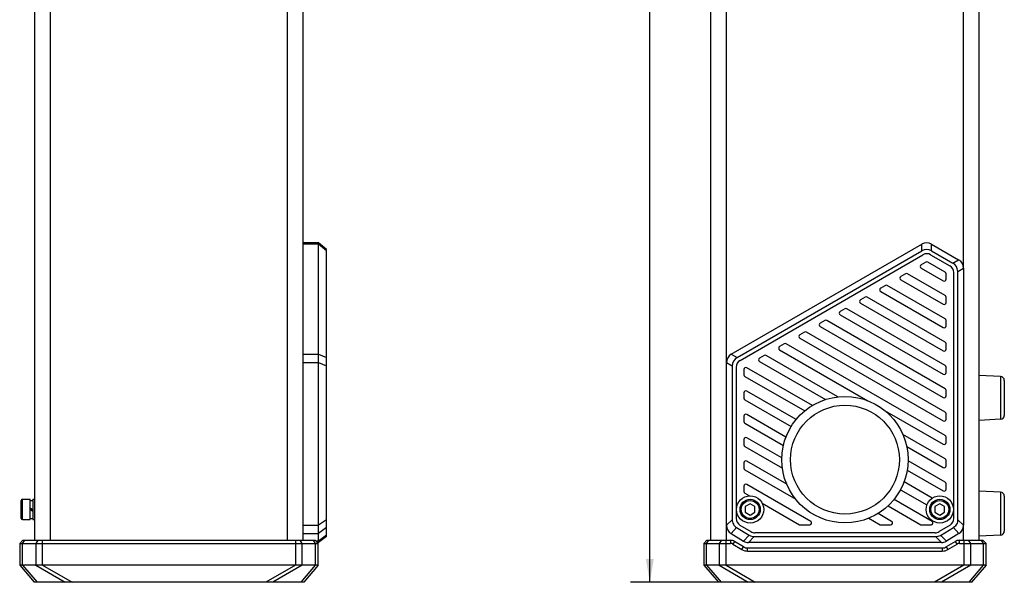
# Model space of a CAD drawing. Header units: millimetres. Extents: x 100 to 429, y 82 to 393.
# Tile 1 of 26: x 111 to 237, y 118 to 190. Entities that reach past the tile are written whole.
import ezdxf
from ezdxf.enums import TextEntityAlignment as Align

# ---------------------------------------------------------------- set-up
doc = ezdxf.new("R2010")
doc.units = ezdxf.units.MM
doc.header["$LTSCALE"] = 32.67
doc.layers.get('0').update_dxf_attribs({"linetype": 'CONTINUOUS'})
doc.layers.add('00_COMPONENTS', color=7, linetype='CONTINUOUS')
doc.layers.add('51__DRAFT_DIMS', color=7, linetype='CONTINUOUS')
doc.styles.get("Standard").update_dxf_attribs({"font": 'simfang.ttf'})
doc.dimstyles.new('DIMSTYLE_6', dxfattribs={"dimtxt": 3, "dimasz": 3, "dimexe": 2.5, "dimexo": 0.5, "dimgap": 0.75, "dimtad": 1, "dimdec": 1, "dimlfac": 2, "dimdsep": 46, "dimtxsty": 'STANDARD', "dimblk": '_FILLED', "dimblk1": '_FILLED', "dimblk2": '_FILLED', "dimcen": 0.09, "dimclrt": 3, "dimazin": 2, "dimtp": 0.8, "dimtm": 0.8, "dimtfac": 1, "dimtdec": 1, "dimtofl": 0, "dimtmove": 0, "dimatfit": 3, "dimldrblk": '_FILLED', "dimfxl": 1, "dimtolj": 1, "dimarcsym": 0})

# ---------------------------------------------------------------- blocks, each defined once
blk = doc.blocks.new('_FILLED')
at = {"color": 0, "linetype": 'ByBlock'}
blk.add_solid([(0, 0), (-1, 0.167), (-1, -0.167)], dxfattribs=at)
blk = doc.blocks.new('*D12')
at = {"layer": '51__DRAFT_DIMS', "color": 4}
for p, q in [((204.9, 371.08), (189.34, 371.08)), ((191.84, 371.08), (191.84, 244.34)), ((191.84, 117.6), (191.84, 244.34)), ((204.91, 117.6), (189.34, 117.6))]:
    blk.add_line(p, q, dxfattribs=at)
at = {"layer": '51__DRAFT_DIMS', "color": 4, "xscale": 3, "yscale": 3, "zscale": 3}
for p, rotation in [((191.84, 371.08), 90), ((191.84, 117.6), 270)]:
    blk.add_blockref('_FILLED', p, dxfattribs=dict(at, rotation=rotation))
at = {"layer": '51__DRAFT_DIMS', "color": 3}
blk.add_text('507', height=3, rotation=90, dxfattribs=at).set_placement((191.09, 244.34), align=Align.CENTER)

msp = doc.modelspace()

# ---------------------------------------------------------------- linework, layer by layer
at = {"layer": '00_COMPONENTS', "color": 7}
for p, q in [((112.7302, 123.0002), (112.7302, 365.683)), ((147.2302, 123.0002), (147.2302, 365.683)), ((199.6947, 123.0002), (199.6947, 365.683)), ((234.1947, 123.0002), (234.1947, 365.683)), ((149.2302, 161.2528), (147.2302, 161.2528)), ((150.2302, 160.3868), (149.2302, 161.2528)), ((149.2302, 122.7166), (149.2302, 161.2528)), ((202.3197, 146.9274), (226.8419, 161.0853)), ((228.0919, 161.0853), (231.5697, 159.0774)), ((150.2302, 123.4666), (150.2302, 160.3868)), ((203.0697, 146.4944), (226.8419, 160.2193)), ((203.4447, 146.1336), (226.9669, 159.7141)), ((227.9669, 159.7141), (230.4447, 158.2836)), ((228.0919, 160.2193), (230.8197, 158.6444)), ((227.3419, 158.7759), (226.7419, 158.4295)), ((229.8197, 157.4897), (227.5919, 158.7759)), ((224.7419, 157.2748), (224.1419, 156.9284)), ((229.8197, 154.4875), (224.9919, 157.2748)), ((226.7419, 157.9965), (229.5697, 156.3639)), ((229.9447, 156.5804), (229.9447, 157.2732)), ((230.9447, 125.8112), (230.9447, 157.4175)), ((231.4447, 125.6472), (231.4447, 157.5619)), ((232.1947, 157.9949), (232.1947, 124.9243)), ((224.1419, 156.4954), (229.5697, 153.3616)), ((222.1419, 155.7737), (221.5419, 155.4273)), ((221.5419, 154.9943), (229.5697, 150.3594)), ((229.8197, 151.4853), (222.3919, 155.7737)), ((219.5419, 154.2726), (218.9419, 153.9262)), ((218.9419, 153.4932), (229.5697, 147.3572)), ((229.8197, 148.483), (219.7919, 154.2726)), ((229.9447, 153.5782), (229.9447, 154.271)), ((216.9419, 152.7715), (216.3419, 152.4251)), ((229.8197, 145.4808), (217.1919, 152.7715)), ((214.3419, 151.2704), (213.7419, 150.924)), ((229.8197, 142.4786), (214.5919, 151.2704)), ((216.3419, 151.9921), (229.5697, 144.355)), ((229.9447, 150.5759), (229.9447, 151.2688)), ((211.7419, 149.7693), (211.1419, 149.4228)), ((229.8197, 139.4764), (211.9919, 149.7693)), ((213.7419, 150.4909), (229.5697, 141.3528)), ((209.1419, 148.2681), (208.5419, 147.9217)), ((229.8197, 136.4742), (209.3919, 148.2681)), ((211.1419, 148.9898), (229.5697, 138.3505)), ((229.9447, 147.5737), (229.9447, 148.2665)), ((208.5419, 147.4887), (219.8792, 140.9431)), ((201.6947, 124.9243), (201.6947, 145.8449)), ((206.5419, 146.767), (205.9419, 146.4206)), ((205.9419, 145.9876), (214.4238, 141.0906)), ((216.0206, 141.4388), (206.7919, 146.767)), ((202.4447, 145.4119), (202.4447, 125.6472)), ((202.9447, 145.2675), (202.9447, 125.8112)), ((203.9447, 144.9756), (203.9447, 144.2828)), ((212.7499, 140.325), (204.3197, 145.1921)), ((229.9447, 144.5715), (229.9447, 145.2643)), ((204.0697, 144.0663), (211.7628, 139.6247)), ((236.9709, 144.0611), (234.1947, 144.2066)), ((237.4447, 143.5618), (237.4447, 139.0514)), ((203.9447, 141.9734), (203.9447, 141.2806)), ((210.6673, 138.5251), (204.3197, 142.1899)), ((229.9447, 141.5693), (229.9447, 142.2621)), ((204.0697, 141.0641), (210.0254, 137.6256)), ((222.039, 139.6962), (229.5697, 135.3483)), ((203.9447, 138.9712), (203.9447, 138.2784)), ((209.3593, 136.2781), (204.3197, 139.1877)), ((229.9447, 138.567), (229.9447, 139.2599)), ((236.9709, 138.5521), (234.1947, 138.4066)), ((204.0697, 138.0619), (209.0289, 135.1986)), ((203.9447, 135.969), (203.9447, 135.2762)), ((208.8227, 133.5857), (204.3197, 136.1855)), ((229.8197, 133.4719), (224.3976, 136.6024)), ((229.9447, 135.5648), (229.9447, 136.2576)), ((204.0697, 135.0596), (208.8934, 132.2747)), ((224.8944, 135.0454), (229.5697, 132.3461)), ((209.4542, 130.2188), (204.3197, 133.1833)), ((229.8197, 130.4697), (225.0682, 133.213)), ((229.9447, 132.5626), (229.9447, 133.2554)), ((203.9447, 132.9668), (203.9447, 132.2739)), ((204.0697, 132.0574), (210.6059, 128.2838)), ((224.9553, 132.008), (229.5697, 129.3439)), ((228.17, 128.42), (224.5508, 130.5095)), ((203.9447, 129.9645), (203.9447, 129.2717)), ((212.5434, 125.4331), (204.3197, 130.181)), ((224.0927, 129.5038), (227.4918, 127.5413)), ((229.9447, 129.5604), (229.9447, 130.2532)), ((236.9709, 129.1811), (234.1947, 129.3266)), ((110.9802, 125.8166), (110.9802, 128.1166)), ((111.1302, 128.2666), (112.1052, 128.2666)), ((112.1052, 125.6666), (112.1052, 128.2666)), ((112.1052, 128.1166), (112.4802, 128.1166)), ((112.4802, 128.2666), (112.7302, 128.2666)), ((112.4802, 128.2666), (112.4802, 125.6666)), ((204.0697, 129.0552), (204.6598, 128.7145)), ((228.1434, 125.4331), (223.2589, 128.2532)), ((237.4447, 128.6818), (237.4447, 124.1714)), ((112.1052, 127.1893), (112.4802, 126.9283)), ((112.1052, 127.0066), (112.4802, 126.7456)), ((204.7447, 127.6883), (204.1197, 127.3274)), ((204.1197, 127.3274), (204.1197, 126.6057)), ((205.3697, 127.3274), (204.7447, 127.6883)), ((205.3697, 126.6057), (205.3697, 127.3274)), ((206.3009, 127.767), (211.0934, 125.0001)), ((222.4892, 127.4274), (226.6934, 125.0001)), ((229.1447, 127.6883), (228.5197, 127.3274)), ((228.5197, 127.3274), (228.5197, 126.6057)), ((229.7697, 127.3274), (229.1447, 127.6883)), ((229.7697, 126.6057), (229.7697, 127.3274)), ((111.1302, 125.6666), (112.1052, 125.6666)), ((112.1052, 125.8166), (112.4802, 125.8166)), ((112.4802, 125.6666), (112.7302, 125.6666)), ((204.1197, 126.6057), (204.7447, 126.2449)), ((204.7447, 126.2449), (205.3697, 126.6057)), ((220.0247, 125.848), (221.4934, 125.0001)), ((222.9434, 125.4331), (221.1955, 126.4422)), ((228.5197, 126.6057), (229.1447, 126.2449)), ((229.1447, 126.2449), (229.7697, 126.6057)), ((150.2302, 124.634), (149.2302, 123.8524)), ((202.9912, 124.634), (202.3016, 123.8524)), ((202.9912, 124.634), (204.6401, 123.6447)), ((203.4302, 124.9537), (204.8379, 124.1091)), ((211.2184, 124.9666), (212.4184, 124.9666)), ((221.6184, 124.9666), (222.8184, 124.9666)), ((226.8184, 124.9666), (228.0184, 124.9666)), ((230.4592, 124.9537), (229.0515, 124.1091)), ((229.2256, 123.6306), (230.8982, 124.634)), ((230.8982, 124.634), (231.5878, 123.8524)), ((111.1738, 123.0002), (110.7738, 122.6002)), ((111.1738, 123.0002), (148.7866, 123.0002)), ((149.1866, 122.6002), (148.7866, 123.0002)), ((150.2302, 123.4666), (149.2302, 122.7166)), ((199.1949, 123.0002), (198.7949, 122.6002)), ((199.1949, 123.0002), (202.222, 123.0002)), ((202.3016, 123.8524), (203.8978, 122.8947)), ((205.2832, 123.4666), (228.6062, 123.4666)), ((228.537, 123.9666), (205.3524, 123.9666)), ((231.5878, 123.8524), (229.9916, 122.8947)), ((231.6674, 123.0002), (234.6965, 123.0002)), ((236.9709, 123.6721), (234.1947, 123.5266)), ((235.0965, 122.6002), (234.6965, 123.0002)), ((110.7738, 122.6002), (149.1866, 122.6002)), ((110.7738, 122.6002), (110.7738, 119.8214)), ((149.2302, 122.7166), (149.0702, 122.7166)), ((149.1866, 119.8214), (149.1866, 122.6002)), ((198.7949, 122.6002), (202.222, 122.6002)), ((198.7949, 122.6002), (198.7949, 119.8214)), ((202.5307, 122.5147), (203.6984, 121.814)), ((203.9042, 122.157), (202.7365, 122.8577)), ((204.4187, 122.0145), (229.4707, 122.0145)), ((204.4187, 121.6145), (229.4707, 121.6145)), ((229.3485, 122.7166), (204.5409, 122.7166)), ((231.153, 122.8577), (229.9852, 122.157)), ((230.191, 121.814), (231.3587, 122.5147)), ((231.6674, 122.6002), (235.0965, 122.6002)), ((235.0965, 119.8214), (235.0965, 122.6002)), ((149.1866, 119.8214), (110.7738, 119.8214)), ((110.7738, 119.8214), (112.647, 117.5984)), ((149.1866, 119.8214), (147.3133, 117.5984)), ((235.0965, 119.8214), (198.7949, 119.8214)), ((198.7949, 119.8214), (200.6682, 117.5984)), ((235.0965, 119.8214), (233.2233, 117.5984)), ((147.3133, 117.5984), (112.647, 117.5984)), ((233.2233, 117.5984), (200.6682, 117.5984))]:
    msp.add_line(p, q, dxfattribs=at)
at = {"layer": '00_COMPONENTS', "color": 4}
for p, q in [((114.7302, 123.0002), (114.7302, 365.683)), ((145.2302, 123.0002), (145.2302, 365.683)), ((232.1947, 157.9949), (232.1947, 206.6616)), ((201.6947, 145.8449), (201.6947, 195.3816)), ((149.2302, 161.0853), (147.2302, 161.0853)), ((150.2302, 160.2193), (149.2302, 161.0853)), ((226.8419, 160.2193), (226.8419, 161.0853)), ((228.0919, 160.2193), (228.0919, 161.0853)), ((230.8197, 158.6444), (231.5697, 159.0774)), ((231.4447, 157.5619), (232.1947, 157.9949)), ((147.2302, 146.9274), (149.2302, 146.9274)), ((147.2302, 145.8449), (149.2302, 145.8449)), ((149.2302, 146.9274), (150.2302, 146.4944)), ((149.2302, 145.8449), (150.2302, 145.4119)), ((201.6947, 145.8449), (202.4447, 145.4119)), ((202.3197, 146.9274), (203.0697, 146.4944)), ((236.9709, 144.0611), (236.9709, 138.5521)), ((111.1302, 125.6666), (111.1302, 128.2666)), ((236.9709, 129.1811), (236.9709, 123.6721)), ((150.2302, 125.6472), (149.2302, 124.9243)), ((202.4447, 125.6472), (201.6947, 124.9243)), ((231.4447, 125.6472), (232.1947, 124.9243)), ((147.2302, 124.9243), (149.2302, 124.9243)), ((201.6947, 123.0002), (201.6947, 124.9243)), ((232.1947, 123.0002), (232.1947, 124.9243)), ((111.1554, 122.6002), (111.4333, 123.0002)), ((113.1187, 123.0002), (112.8409, 122.6002)), ((113.7092, 119.8214), (113.7092, 123.0002)), ((146.2511, 123.0002), (146.2511, 119.8214)), ((147.1195, 122.6002), (146.8416, 123.0002)), ((147.2302, 123.8524), (149.2302, 123.8524)), ((148.527, 123.0002), (148.8049, 122.6002)), ((149.2302, 122.8947), (148.892, 122.8947)), ((150.2302, 123.6447), (149.2302, 122.8947)), ((199.1458, 122.6002), (199.4335, 123.0002)), ((201.0613, 123.0002), (200.7735, 122.6002)), ((201.6727, 119.8214), (201.6727, 123.0002)), ((202.222, 123.0002), (202.222, 122.6002)), ((204.6401, 123.6447), (203.8978, 122.8947)), ((205.2832, 123.4666), (204.5409, 122.7166)), ((228.6062, 123.4666), (229.3485, 122.7166)), ((229.3135, 123.5799), (229.2258, 123.6305)), ((229.3135, 123.5799), (229.9916, 122.8947)), ((231.6674, 122.6002), (231.6674, 123.0002)), ((232.2188, 123.0002), (232.2188, 119.8214)), ((233.1179, 122.6002), (232.8302, 123.0002)), ((234.4579, 123.0002), (234.7457, 122.6002)), ((111.1554, 119.8214), (111.1554, 122.6002)), ((112.8409, 122.6002), (112.8409, 119.8214)), ((147.1195, 119.8214), (147.1195, 122.6002)), ((148.8049, 122.6002), (148.8049, 119.8214)), ((199.1458, 119.8214), (199.1458, 122.6002)), ((200.7735, 122.6002), (200.7735, 119.8214)), ((202.7365, 122.8577), (202.5307, 122.5147)), ((203.6984, 121.814), (203.9042, 122.157)), ((204.4187, 121.6145), (204.4187, 122.0145)), ((229.4707, 122.0145), (229.4707, 121.6145)), ((229.9852, 122.157), (230.191, 121.814)), ((231.3587, 122.5147), (231.153, 122.8577)), ((233.1179, 119.8214), (233.1179, 122.6002)), ((234.7457, 122.6002), (234.7457, 119.8214)), ((111.1554, 119.8214), (113.0287, 117.5984)), ((112.8409, 119.8214), (116.6408, 117.5984)), ((113.7092, 119.8214), (117.5092, 117.5984)), ((146.2511, 119.8214), (142.4511, 117.5984)), ((147.1195, 119.8214), (143.3195, 117.5984)), ((148.8049, 119.8214), (146.9317, 117.5984)), ((199.1458, 119.8214), (201.019, 117.5984)), ((200.7735, 119.8214), (204.5076, 117.5984)), ((201.6727, 119.8214), (205.4067, 117.5984)), ((232.2188, 119.8214), (228.4848, 117.5984)), ((233.1179, 119.8214), (229.3839, 117.5984)), ((234.7457, 119.8214), (232.8724, 117.5984)), ((116.6192, 117.6111), (113.018, 117.6111)), ((142.5119, 117.634), (117.4484, 117.634)), ((146.9423, 117.6111), (143.3411, 117.6111)), ((204.4863, 117.6111), (201.0084, 117.6111)), ((228.5445, 117.634), (205.347, 117.634)), ((232.8831, 117.6111), (229.4052, 117.6111))]:
    msp.add_line(p, q, dxfattribs=at)
at = {"layer": '00_COMPONENTS', "color": 7}
for centre, radius in [((216.9447, 133.3666), 8.125), ((216.9447, 133.3666), 7), ((204.7447, 126.9666), 1.75), ((204.7447, 126.9666), 1.3), ((229.1447, 126.9666), 1.75), ((229.1447, 126.9666), 1.3)]:
    msp.add_circle(centre, radius, dxfattribs=at)
at = {"layer": '00_COMPONENTS', "color": 4}
for centre in [(204.7447, 126.9666), (229.1447, 126.9666)]:
    msp.add_circle(centre, 1.15, dxfattribs=at)
at = {"layer": '00_COMPONENTS', "color": 7}
for centre, radius, start, end in [((227.4669, 160.0028), 1.25, 60, 120), ((227.4669, 159.1368), 1.25, 60, 120), ((227.4669, 158.8481), 1, 60, 120), ((226.8669, 158.213), 0.25, 120, 240), ((227.4669, 158.5594), 0.25, 60, 120), ((230.1947, 157.5619), 1.25, 0, 60), ((230.9447, 157.9949), 1.25, 0, 60), ((224.8669, 157.0583), 0.25, 60, 120), ((229.6947, 157.2732), 0.25, 0, 60), ((229.9447, 157.4175), 1, 0, 60), ((222.2669, 155.5572), 0.25, 60, 120), ((224.2669, 156.7119), 0.25, 120, 240), ((229.6947, 156.5804), 0.25, 240, 360), ((221.6669, 155.2108), 0.25, 120, 240), ((219.0669, 153.7097), 0.25, 120, 240), ((219.6669, 154.0561), 0.25, 60, 120), ((229.6947, 153.5782), 0.25, 240, 360), ((229.6947, 154.271), 0.25, 0, 60), ((216.4669, 152.2086), 0.25, 120, 240), ((217.0669, 152.555), 0.25, 60, 120), ((213.8669, 150.7074), 0.25, 120, 240), ((214.4669, 151.0539), 0.25, 60, 120), ((229.6947, 151.2688), 0.25, 0, 60), ((211.8669, 149.5527), 0.25, 60, 120), ((229.6947, 150.5759), 0.25, 240, 360), ((209.2669, 148.0516), 0.25, 60, 120), ((211.2669, 149.2063), 0.25, 120, 240), ((229.6947, 148.2665), 0.25, 0, 60), ((208.6669, 147.7052), 0.25, 120, 240), ((229.6947, 147.5737), 0.25, 240, 360), ((202.9447, 145.8449), 1.25, 120, 180), ((203.6947, 145.4119), 1.25, 120, 180), ((203.9447, 145.2675), 1, 120, 180), ((206.0669, 146.2041), 0.25, 120, 240), ((206.6669, 146.5505), 0.25, 60, 120), ((204.1947, 144.9756), 0.25, 60, 180), ((229.6947, 144.5715), 0.25, 240, 360), ((229.6947, 145.2643), 0.25, 0, 60), ((204.1947, 144.2828), 0.25, 180, 240), ((236.9447, 143.5618), 0.5, 0, 87), ((204.1947, 141.9734), 0.25, 60, 180), ((229.6947, 142.2621), 0.25, 0, 60), ((204.1947, 141.2806), 0.25, 180, 240), ((229.6947, 141.5693), 0.25, 240, 360), ((229.6947, 139.2599), 0.25, 0, 60), ((204.1947, 138.9712), 0.25, 60, 180), ((204.1947, 138.2784), 0.25, 180, 240), ((229.6947, 138.567), 0.25, 240, 360), ((236.9447, 139.0514), 0.5, 273, 360), ((204.1947, 135.969), 0.25, 60, 180), ((229.6947, 135.5648), 0.25, 240, 360), ((229.6947, 136.2576), 0.25, 0, 60), ((204.1947, 135.2762), 0.25, 180, 240), ((204.1947, 132.9668), 0.25, 60, 180), ((229.6947, 133.2554), 0.25, 0, 60), ((204.1947, 132.2739), 0.25, 180, 240), ((229.6947, 132.5626), 0.25, 240, 360), ((204.1947, 129.9645), 0.25, 60, 180), ((204.1947, 129.2717), 0.25, 180, 240), ((229.6947, 129.5604), 0.25, 240, 360), ((229.6947, 130.2532), 0.25, 0, 60), ((111.1302, 128.1166), 0.15, 90, 180), ((236.9447, 128.6818), 0.5, 0, 87), ((111.1302, 125.8166), 0.15, 180, 270), ((203.9447, 125.8112), 1, 180, 239.036243), ((212.4184, 125.2166), 0.25, 270, 60), ((222.8184, 125.2166), 0.25, 270, 60), ((228.0184, 125.2166), 0.25, 270, 60), ((229.9447, 125.8112), 1, 300.963757, 360), ((202.9447, 124.9243), 1.25, 180, 239.036243), ((211.2184, 125.2166), 0.25, 240, 270), ((221.6184, 125.2166), 0.25, 240, 270), ((226.8184, 125.2166), 0.25, 240, 270), ((230.9447, 124.9243), 1.25, 300.963757, 360), ((236.9447, 124.1714), 0.5, 273, 360), ((202.222, 122.0002), 1, 59.036274, 90), ((204.5409, 123.9666), 1.25, 239.036243, 270), ((205.2832, 124.7166), 1.25, 239.036244, 270), ((205.3524, 124.9666), 1, 239.036243, 270), ((228.537, 124.9666), 1, 270, 300.963757), ((228.6062, 124.7166), 1.25, 270.000117, 299.698468), ((229.3485, 123.9666), 1.25, 270, 300.963757), ((231.6674, 122.0002), 1, 90, 120.963726), ((202.222, 122.0002), 0.6, 59.036274, 89.999997), ((204.4187, 123.0145), 1.4, 239.036274, 269.999999), ((204.4187, 123.0145), 1, 239.036274, 270), ((229.4707, 123.0145), 1, 270, 300.963726), ((229.4707, 123.0145), 1.4, 269.999999, 300.963726), ((231.6674, 122.0002), 0.6, 90.000001, 120.963725)]:
    msp.add_arc(centre, radius, start, end, dxfattribs=at)
for points in [[(202.4447, 125.6472), (202.4447, 125.5982), (202.4516, 125.4991), (202.4893, 125.3041), (202.5791, 125.0694), (202.754, 124.8217), (202.9099, 124.6935), (202.9912, 124.634)], [(231.4447, 125.6472), (231.4447, 125.5982), (231.4378, 125.4991), (231.4001, 125.3041), (231.3103, 125.0694), (231.1354, 124.8217), (230.9795, 124.6935), (230.8982, 124.634)]]:
    msp.add_open_spline(points, degree=3, knots=[0, 0, 0, 0, 0.12303394, 0.2482129, 0.49772866, 0.74726139, 1, 1, 1, 1], dxfattribs=at)
at = {"layer": '00_COMPONENTS', "color": 4}
for points, knots in [([(113.018, 117.6111), (112.99, 117.6113), (112.9368, 117.6118), (112.8615, 117.6128), (112.7954, 117.6141), (112.739, 117.6159), (112.693, 117.6184), (112.6578, 117.6216), (112.6351, 117.6252), (112.6227, 117.6295), (112.6184, 117.6324), (112.6171, 117.634)], [0, 0, 0, 0, 0.2083456, 0.39529591, 0.55970413, 0.70004672, 0.81437147, 0.90198135, 0.9632011, 0.98431591, 1, 1, 1, 1]), ([(113.0308, 117.6031), (113.0296, 117.6036), (113.0252, 117.6059), (113.021, 117.6087), (113.018, 117.6111)], [0, 0, 0, 0, 0.24419221, 1, 1, 1, 1]), ([(117.4484, 117.634), (117.3722, 117.6285), (117.2229, 117.622), (117.0061, 117.6162), (116.806, 117.6129), (116.6789, 117.6116), (116.6192, 117.6111)], [0, 0, 0, 0, 0.27614292, 0.54043408, 0.78418206, 1, 1, 1, 1]), ([(143.3411, 117.6111), (143.2815, 117.6116), (143.1544, 117.6129), (142.9542, 117.6162), (142.7375, 117.622), (142.5881, 117.6285), (142.5119, 117.634)], [0, 0, 0, 0, 0.21581337, 0.45956049, 0.7238463, 1, 1, 1, 1]), ([(146.9296, 117.6031), (146.9307, 117.6036), (146.9352, 117.6059), (146.9394, 117.6087), (146.9423, 117.6111)], [0, 0, 0, 0, 0.24419221, 1, 1, 1, 1]), ([(147.3433, 117.634), (147.3419, 117.6324), (147.3377, 117.6295), (147.3252, 117.6252), (147.3025, 117.6216), (147.2673, 117.6184), (147.2213, 117.6159), (147.165, 117.6141), (147.0988, 117.6128), (147.0235, 117.6118), (146.9704, 117.6113), (146.9423, 117.6111)], [0, 0, 0, 0, 0.01568237, 0.03679452, 0.09801284, 0.18562032, 0.29995566, 0.44028948, 0.6046972, 0.79165063, 1, 1, 1, 1]), ([(201.0084, 117.6111), (200.9825, 117.6113), (200.9334, 117.6118), (200.864, 117.6129), (200.8031, 117.6142), (200.7512, 117.6161), (200.7088, 117.6186), (200.6762, 117.6218), (200.6551, 117.6254), (200.6435, 117.6297), (200.6395, 117.6324), (200.6382, 117.634)], [0, 0, 0, 0, 0.20814726, 0.39467724, 0.55857202, 0.69847035, 0.8126332, 0.90037543, 0.96211033, 0.98368396, 1, 1, 1, 1]), ([(205.347, 117.634), (205.2672, 117.6284), (205.1111, 117.6218), (204.8851, 117.616), (204.6781, 117.6128), (204.5473, 117.6116), (204.4863, 117.6111)], [0, 0, 0, 0, 0.27858907, 0.54427588, 0.78743071, 1, 1, 1, 1]), ([(229.4052, 117.6111), (229.3442, 117.6116), (229.2134, 117.6128), (229.0063, 117.616), (228.7804, 117.6218), (228.6243, 117.6284), (228.5445, 117.634)], [0, 0, 0, 0, 0.21256527, 0.45571715, 0.72140155, 1, 1, 1, 1]), ([(233.2533, 117.634), (233.252, 117.6324), (233.248, 117.6297), (233.2363, 117.6254), (233.2153, 117.6218), (233.1827, 117.6186), (233.1403, 117.6161), (233.0884, 117.6142), (233.0274, 117.6129), (232.958, 117.6118), (232.909, 117.6113), (232.8831, 117.6111)], [0, 0, 0, 0, 0.01631435, 0.03788491, 0.09961878, 0.18735902, 0.30151737, 0.44142166, 0.60531524, 0.79184899, 1, 1, 1, 1])]:
    msp.add_open_spline(points, degree=3, knots=knots, dxfattribs=at)

# ---------------------------------------------------------------- dimensions: what is measured, and where the dimension line sits
at = {"layer": '51__DRAFT_DIMS', "color": 4}
dim = msp.add_linear_dim(base=(191.8398, 371.0847), p1=(205.4067, 117.5984), p2=(205.4046, 371.0847), angle=90, dimstyle='DIMSTYLE_6', dxfattribs=at)
dim.commit()
dim.dimension.update_dxf_attribs({"geometry": '*D12', "text_midpoint": (191.8398, 244.3123), "dimtype": 160})

doc.saveas('drawing.dxf')
